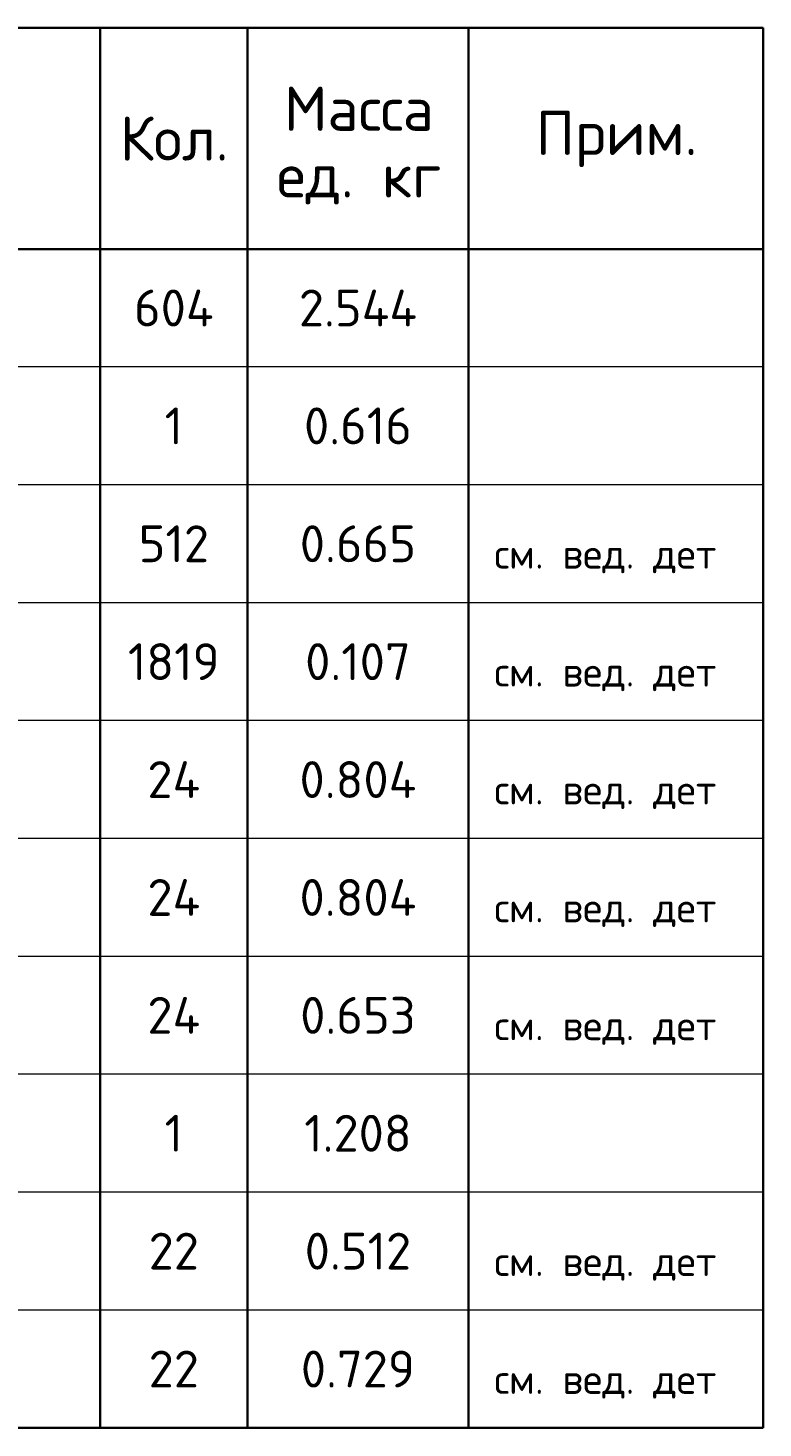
# Model space of a CAD drawing. Header units: millimetres. Extents: x 73071 to 82107, y 9214 to 14390.
# Tile 3 of 6: x 75883 to 76881, y 10267 to 12167. Entities that reach past the tile are written whole.
import ezdxf

# ---------------------------------------------------------------- set-up
doc = ezdxf.new("R2010")
doc.units = ezdxf.units.MM
doc.layers.add('Standard', color=7, linetype='Continuous', lineweight=25)
doc.styles.add('ARIAL', font='ARIAL.TTF')
doc.styles.add('ISOCPEUR', font='ISOCPEUR')

msp = doc.modelspace()

# ---------------------------------------------------------------- linework, layer by layer
at = {"layer": 'Standard', "color": 7, "linetype": 'Continuous', "lineweight": 35, "transparency": 33554687}
for p, q in [((76881.4, 12166.6), (73181.4, 12166.6)), ((75981.4, 12166.6), (75981.4, 11866.6)), ((76181.4, 12166.6), (76181.4, 11866.6)), ((76481.4, 12166.6), (76481.4, 11866.6)), ((76881.4, 12166.6), (76881.4, 11866.6)), ((76881.4, 11866.6), (73181.4, 11866.6)), ((75981.4, 11866.6), (75981.4, 11706.6)), ((76181.4, 11866.6), (76181.4, 11706.6)), ((76481.4, 11866.6), (76481.4, 11706.6)), ((76881.4, 11866.6), (76881.4, 11706.6)), ((75981.4, 11706.6), (75981.4, 11546.6)), ((76181.4, 11706.6), (76181.4, 11546.6)), ((76481.4, 11706.6), (76481.4, 11546.6)), ((76881.4, 11706.6), (76881.4, 11546.6)), ((75981.4, 11546.6), (75981.4, 11386.6)), ((76181.4, 11546.6), (76181.4, 11386.6)), ((76481.4, 11546.6), (76481.4, 11386.6)), ((76881.4, 11546.6), (76881.4, 11386.6)), ((75981.4, 11386.6), (75981.4, 11226.6)), ((76181.4, 11386.6), (76181.4, 11226.6)), ((76481.4, 11386.6), (76481.4, 11226.6)), ((76881.4, 11386.6), (76881.4, 11226.6)), ((75981.4, 11226.6), (75981.4, 11066.6)), ((76181.4, 11226.6), (76181.4, 11066.6)), ((76481.4, 11226.6), (76481.4, 11066.6)), ((76881.4, 11226.6), (76881.4, 11066.6)), ((75981.4, 11066.6), (75981.4, 10906.6)), ((76181.4, 11066.6), (76181.4, 10906.6)), ((76481.4, 11066.6), (76481.4, 10906.6)), ((76881.4, 11066.6), (76881.4, 10906.6)), ((75981.4, 10906.6), (75981.4, 10746.6)), ((76181.4, 10906.6), (76181.4, 10746.6)), ((76481.4, 10906.6), (76481.4, 10746.6)), ((76881.4, 10906.6), (76881.4, 10746.6)), ((75981.4, 10746.6), (75981.4, 10586.6)), ((76181.4, 10746.6), (76181.4, 10586.6)), ((76481.4, 10746.6), (76481.4, 10586.6)), ((76881.4, 10746.6), (76881.4, 10586.6)), ((75981.4, 10586.6), (75981.4, 10426.6)), ((76181.4, 10586.6), (76181.4, 10426.6)), ((76481.4, 10586.6), (76481.4, 10426.6)), ((76881.4, 10586.6), (76881.4, 10426.6)), ((75981.4, 10426.6), (75981.4, 10266.6)), ((76181.4, 10426.6), (76181.4, 10266.6)), ((76481.4, 10426.6), (76481.4, 10266.6)), ((76881.4, 10426.6), (76881.4, 10266.6)), ((73181.4, 10266.6), (76881.4, 10266.6))]:
    msp.add_line(p, q, dxfattribs=at)
at = {"layer": 'Standard', "color": 7, "linetype": 'Continuous', "lineweight": 13, "transparency": 33554687}
for p, q in [((76881.4, 11706.6), (73181.4, 11706.6)), ((76881.4, 11546.6), (73181.4, 11546.6)), ((76881.4, 11386.6), (73181.4, 11386.6)), ((76881.4, 11226.6), (73181.4, 11226.6)), ((76881.4, 11066.6), (73181.4, 11066.6)), ((76881.4, 10906.6), (73181.4, 10906.6)), ((76881.4, 10746.6), (73181.4, 10746.6)), ((76881.4, 10586.6), (73181.4, 10586.6)), ((76881.4, 10426.6), (73181.4, 10426.6)), ((76881.4, 10266.6), (73181.4, 10266.6))]:
    msp.add_line(p, q, dxfattribs=at)

# ---------------------------------------------------------------- texts
at = {"layer": 'Standard', "color": 7, "linetype": 'Continuous', "lineweight": 35, "transparency": 33554687, "insert": (76332.7, 12087), "char_height": 60, "width": 248.903, "attachment_point": 2, "line_spacing_factor": 0.903614, "style": 'ARIAL'}
msp.add_mtext('\\A1;{\\fISOCPEUR|i0|b0;\\H60.000000;\\W1.000000;\\C7;Масса}\\P{\\fISOCPEUR|i0|b0;\\H60.000000;\\W1.000000;\\C7;ед. кг}\\P', dxfattribs=at)
at = {"layer": 'Standard', "color": 7, "linetype": 'Continuous', "lineweight": 35, "transparency": 33554687, "attachment_point": 5, "style": 'ISOCPEUR'}
for s, insert, char_height, width in [('\\A1;{\\fISOCPEUR|i0|b0;\\H60.000000;\\W1.000000;\\C7;Кол.}\\P', (76082, 12016.6), 12, 177.778), ('\\A1;{\\fISOCPEUR|i0|b0;\\H60.000000;\\W1.000000;\\C7;Прим.}\\P', (76682.7, 12016), 12, 226.286), ('\\A1;{\\fISOCPEUR|i0|b0;\\H50.000000;\\W1.000000;\\C7;604}\\P', (76081.4, 11786.6), 10, 132.917), ('\\A1;{\\fISOCPEUR|i0|b0;\\H50.000000;\\W1.000000;\\C7;2.544}\\P', (76331.4, 11786.6), 10, 188.571), ('\\A1;{\\fISOCPEUR|i0|b0;\\H50.000000;\\W1.000000;\\C7;1}\\P', (76081.4, 11626.6), 10, 38.889), ('\\A1;{\\fISOCPEUR|i0|b0;\\H50.000000;\\W1.000000;\\C7;0.616}\\P', (76331.4, 11626.6), 10, 166.97), ('\\A1;{\\fISOCPEUR|i0|b0;\\H50.000000;\\W1.000000;\\C7;512}\\P', (76081.4, 11466.6), 10, 115.652), ('\\A1;{\\fISOCPEUR|i0|b0;\\H50.000000;\\W1.000000;\\C7;0.665}\\P', (76331.4, 11466.6), 10, 178.485), ('\\A1;{\\fISOCPEUR|i0|b0;\\H50.000000;\\W1.000000;\\C7;1819}\\P', (76081.4, 11306.6), 10, 140), ('\\A1;{\\fISOCPEUR|i0|b0;\\H50.000000;\\W1.000000;\\C7;0.107}\\P', (76331.4, 11306.6), 10, 166.97), ('\\A1;{\\fISOCPEUR|i0|b0;\\H50.000000;\\W1.000000;\\C7;24}\\P', (76081.4, 11146.6), 10, 97.059), ('\\A1;{\\fISOCPEUR|i0|b0;\\H50.000000;\\W1.000000;\\C7;0.804}\\P', (76331.4, 11146.6), 10, 183.529), ('\\A1;{\\fISOCPEUR|i0|b0;\\H50.000000;\\W1.000000;\\C7;24}\\P', (76081.4, 10986.6), 10, 97.059), ('\\A1;{\\fISOCPEUR|i0|b0;\\H50.000000;\\W1.000000;\\C7;0.804}\\P', (76331.4, 10986.6), 10, 183.529), ('\\A1;{\\fISOCPEUR|i0|b0;\\H50.000000;\\W1.000000;\\C7;24}\\P', (76081.4, 10826.6), 10, 97.059), ('\\A1;{\\fISOCPEUR|i0|b0;\\H50.000000;\\W1.000000;\\C7;0.653}\\P', (76331.4, 10826.6), 10, 178.485), ('\\A1;{\\fISOCPEUR|i0|b0;\\H50.000000;\\W1.000000;\\C7;1}\\P', (76081.4, 10666.6), 10, 38.889), ('\\A1;{\\fISOCPEUR|i0|b0;\\H50.000000;\\W1.000000;\\C7;1.208}\\P', (76331.4, 10666.6), 10, 166.97), ('\\A1;{\\fISOCPEUR|i0|b0;\\H50.000000;\\W1.000000;\\C7;22}\\P', (76081.4, 10506.6), 10, 91.875), ('\\A1;{\\fISOCPEUR|i0|b0;\\H50.000000;\\W1.000000;\\C7;0.512}\\P', (76331.4, 10506.6), 10, 166.97), ('\\A1;{\\fISOCPEUR|i0|b0;\\H50.000000;\\W1.000000;\\C7;22}\\P', (76081.4, 10346.6), 10, 91.875), ('\\A1;{\\fISOCPEUR|i0|b0;\\H50.000000;\\W1.000000;\\C7;0.729}\\P', (76331.4, 10346.6), 10, 178.485)]:
    msp.add_mtext(s, dxfattribs=dict(at, insert=insert, char_height=char_height, width=width))
at = {"layer": 'Standard', "color": 7, "linetype": 'Continuous', "lineweight": 13, "transparency": 33554687, "char_height": 8, "attachment_point": 7}
for s, insert, width, style in [('}\\P', (76516.5, 11746.5), 13.985, 'ARIAL'), ('}\\P', (76516.5, 11586.5), 13.985, 'ARIAL'), ('\\A1;{\\fISOCPEUR|i0|b0;\\H40.000000;\\W1.000000;\\C7;см. вед. дет}\\P', (76516.5, 11426.5), 323.487, 'ISOCPEUR'), ('\\A1;{\\fISOCPEUR|i0|b0;\\H40.000000;\\W1.000000;\\C7;см. вед. дет}\\P', (76516.5, 11266.5), 323.487, 'ISOCPEUR'), ('\\A1;{\\fISOCPEUR|i0|b0;\\H40.000000;\\W1.000000;\\C7;см. вед. дет}\\P', (76516.5, 11106.5), 323.487, 'ISOCPEUR'), ('\\A1;{\\fISOCPEUR|i0|b0;\\H40.000000;\\W1.000000;\\C7;см. вед. дет}\\P', (76516.5, 10946.5), 323.487, 'ISOCPEUR'), ('\\A1;{\\fISOCPEUR|i0|b0;\\H40.000000;\\W1.000000;\\C7;см. вед. дет}\\P', (76516.5, 10786.5), 323.487, 'ISOCPEUR'), ('}\\P', (76516.5, 10626.5), 13.985, 'ARIAL'), ('\\A1;{\\fISOCPEUR|i0|b0;\\H40.000000;\\W1.000000;\\C7;см. вед. дет}\\P', (76516.5, 10466.5), 323.487, 'ISOCPEUR'), ('\\A1;{\\fISOCPEUR|i0|b0;\\H40.000000;\\W1.000000;\\C7;см. вед. дет}\\P', (76516.5, 10306.5), 323.487, 'ISOCPEUR')]:
    msp.add_mtext(s, dxfattribs=dict(at, insert=insert, width=width, style=style))

doc.saveas('drawing.dxf')
